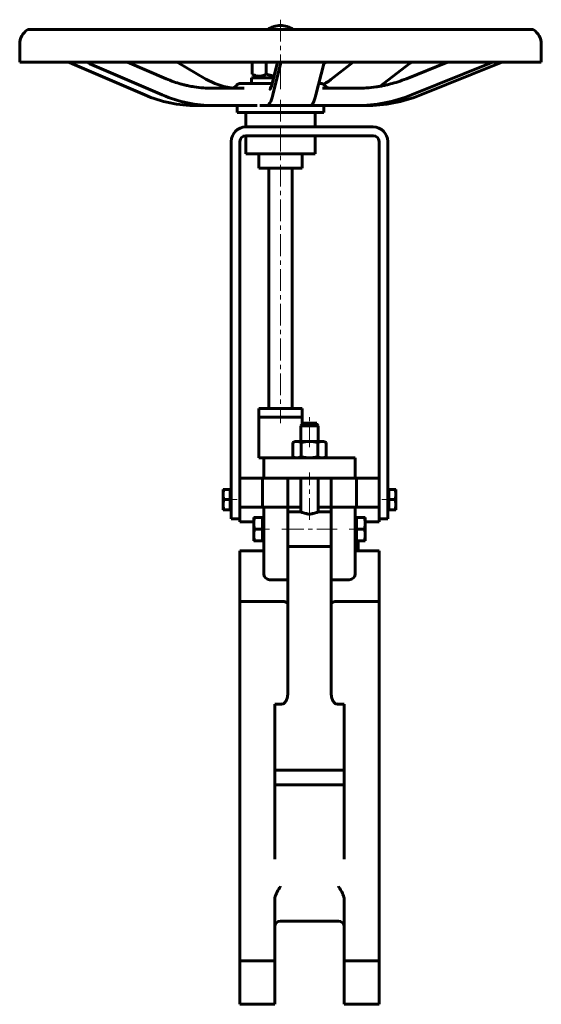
# Model space of a CAD drawing. Header units: millimetres. Extents: x -90 to 90, y -169 to 171.
import ezdxf

# ---------------------------------------------------------------- set-up
doc = ezdxf.new("R2010")
doc.units = ezdxf.units.MM
doc.linetypes.add('K5LT_AXLED', pattern=[12, 7.5, -1.5, 1.5, -1.5])
doc.linetypes.add('K5LT_BASIC', pattern=[0])
doc.layers.add('Системный слой (1)', color=7, linetype='Continuous', true_color=0x6c6c6c)

# ---------------------------------------------------------------- blocks, each defined once
blk = doc.blocks.new('U0')
at = {"layer": 'Системный слой (1)', "color": 143, "linetype": 'K5LT_BASIC', "lineweight": 60, "true_color": 0x33acca}
for p, q in [((-22.71, 148.76), (-25.76, 150.29)), ((-19.6, 147.74), (-22.71, 148.76)), ((-16.44, 147.22), (-19.6, 147.74))]:
    blk.add_line(p, q, dxfattribs=at)
blk = doc.blocks.new('U1')
at = {"layer": 'Системный слой (1)', "color": 143, "linetype": 'K5LT_BASIC', "lineweight": 60, "true_color": 0x33acca}
for p, q in [((-16.94, 147.16), (-23.81, 147.16)), ((-12.51, 147.16), (-16.94, 147.16))]:
    blk.add_line(p, q, dxfattribs=at)
blk = doc.blocks.new('U2')
at = {"layer": 'Системный слой (1)', "color": 143, "linetype": 'K5LT_BASIC', "lineweight": 60, "true_color": 0x33acca}
for p, q in [((0.05, 155.68), (-0.35, 156.14)), ((0.04, 155.61), (0.05, 155.68))]:
    blk.add_line(p, q, dxfattribs=at)
blk = doc.blocks.new('U3')
at = {"layer": 'Системный слой (1)', "color": 143, "linetype": 'K5LT_BASIC', "lineweight": 60, "true_color": 0x33acca}
for p, q in [((-90, 156.14), (-45.37, 156.14)), ((-45.37, 156.14), (90, 156.14))]:
    blk.add_line(p, q, dxfattribs=at)
blk = doc.blocks.new('U4')
at = {"layer": 'Системный слой (1)', "color": 143, "linetype": 'K5LT_BASIC', "lineweight": 60, "true_color": 0x33acca}
for p, q in [((15.69, 148.96), (16.55, 149.52)), ((16.55, 149.52), (17.41, 150.15)), ((14.83, 148.49), (15.69, 148.96))]:
    blk.add_line(p, q, dxfattribs=at)
blk = doc.blocks.new('U5')
at = {"layer": 'Системный слой (1)', "color": 143, "linetype": 'K5LT_BASIC', "lineweight": 60, "true_color": 0x33acca}
for p, q in [((-15, 138.78), (12.95, 138.78)), ((12.95, 138.78), (15, 138.78))]:
    blk.add_line(p, q, dxfattribs=at)
blk = doc.blocks.new('U6')
at = {"layer": 'Системный слой (1)', "color": 143, "linetype": 'K5LT_BASIC', "lineweight": 60, "true_color": 0x33acca}
for p, q in [((10, 31.66), (8, 31.66)), ((12, 31.66), (10, 31.66))]:
    blk.add_line(p, q, dxfattribs=at)
blk = doc.blocks.new('U7')
at = {"layer": 'Системный слой (1)', "color": 143, "linetype": 'K5LT_BASIC', "lineweight": 60, "true_color": 0x33acca}
for p, q in [((22, -141.99), (22, -141.98)), ((22, -141.98), (22, -141.98)), ((22, -141.98), (22, -141.98)), ((22, -141.98), (22, -141.99)), ((22, -142.02), (22, -141.99)), ((22, -141.99), (22, -141.99)), ((22, -141.99), (22, -141.99)), ((22, -141.99), (22, -141.99)), ((22, -141.99), (22, -142.02)), ((22, -142.07), (22, -142.02)), ((22, -142.02), (22, -142.07)), ((22, -142.07), (22, -142.07)), ((22, -142.07), (22, -142.07)), ((22, -142.07), (22, -142.07))]:
    blk.add_line(p, q, dxfattribs=at)
blk = doc.blocks.new('U8')
at = {"layer": 'Системный слой (1)', "color": 143, "linetype": 'K5LT_BASIC', "lineweight": 60, "true_color": 0x33acca}
for p, q in [((8, 31.66), (7.5, 31.66)), ((12.5, 31.66), (12, 31.66))]:
    blk.add_line(p, q, dxfattribs=at)
blk = doc.blocks.new('U9')
at = {"layer": 'Системный слой (1)', "color": 143, "linetype": 'K5LT_BASIC', "lineweight": 60, "true_color": 0x33acca}
for p, q in [((2.5, 2.66), (7, 2.66)), ((13, 2.66), (17.5, 2.66))]:
    blk.add_line(p, q, dxfattribs=at)
blk = doc.blocks.new('U10')
at = {"layer": 'Системный слой (1)', "color": 143, "linetype": 'K5LT_BASIC', "lineweight": 60, "true_color": 0x33acca}
for p, q in [((-2, -141.99), (-2, -141.98)), ((-2, -141.98), (-2, -141.98)), ((-2, -141.98), (-2, -141.98)), ((-2, -141.98), (-2, -141.99)), ((-2, -142.02), (-2, -141.99)), ((-2, -141.99), (-2, -141.99)), ((-2, -141.99), (-2, -141.99)), ((-2, -141.99), (-2, -141.99)), ((-2, -141.99), (-2, -142.02)), ((-2, -142.07), (-2, -142.02)), ((-2, -142.02), (-2, -142.07)), ((-2, -142.07), (-2, -142.07)), ((-2, -142.07), (-2, -142.07)), ((-2, -142.07), (-2, -142.07))]:
    blk.add_line(p, q, dxfattribs=at)
blk = doc.blocks.new('U11')
at = {"layer": 'Системный слой (1)', "color": 143, "linetype": 'K5LT_BASIC', "lineweight": 60, "true_color": 0x33acca}
for p, q in [((2.5, 1.1), (7, 1.1)), ((13, 1.1), (17.5, 1.1))]:
    blk.add_line(p, q, dxfattribs=at)
blk = doc.blocks.new('U12')
at = {"layer": 'Системный слой (1)', "color": 143, "linetype": 'K5LT_BASIC', "lineweight": 60, "true_color": 0x33acca}
for p, q in [((-4.91, 152.03), (-4.01, 151.79)), ((-4.01, 151.79), (-3.1, 151.59)), ((-3.1, 151.59), (-2.18, 151.43))]:
    blk.add_line(p, q, dxfattribs=at)

msp = doc.modelspace()

# ---------------------------------------------------------------- linework, layer by layer
at = {"layer": 'Системный слой (1)', "color": 30, "linetype": 'K5LT_AXLED', "lineweight": 18, "true_color": 0xff8000}
for p, q in [((0, 170.78), (0, 154.14)), ((0, 154.03), (0, 146.78)), ((0, 143.16), (0, 131.78)), ((0, 132.78), (0, 31.66)), ((10, 23.36), (10, 33.66)), ((10, -1.7), (10, 14.66)), ((-15, 5.28), (-19.4, 5.28)), ((39.4, 5.28), (35, 5.28)), ((-8.25, -4.9), (-3.75, -4.9)), ((0.5, -4.9), (19.5, -4.9)), ((23.75, -4.9), (28.25, -4.9))]:
    msp.add_line(p, q, dxfattribs=at)
at = {"layer": 'Системный слой (1)', "color": 143, "linetype": 'K5LT_BASIC', "lineweight": 60, "true_color": 0x33acca}
for p, q in [((-87.22, 167.41), (87.22, 167.41)), ((-90, 156.14), (-90, 162.27)), ((90, 156.14), (90, 162.27)), ((-71.8, 155.61), (-73.26, 156.14)), ((-46.84, 144.85), (-71.8, 155.61)), ((-66.79, 156.14), (-65.76, 155.61)), ((-40.81, 144.85), (-65.76, 155.61)), ((-39.48, 150.41), (-52.78, 156.14)), ((-25.76, 150.29), (-35.63, 156.14)), ((-9.81, 156.14), (-9.81, 152.03)), ((-4.91, 156.14), (-4.91, 152.03)), ((-2.78, 149.07), (-0.99, 156.14)), ((-2.68, 144.85), (0.04, 155.61)), ((12.24, 144.85), (14.96, 155.61)), ((15.63, 156.14), (14.96, 155.61)), ((17.41, 150.15), (25.07, 156.14)), ((34.43, 147.85), (44.35, 155.61)), ((43.43, 150.43), (57.58, 156.14)), ((44.35, 155.61), (45.49, 156.14)), ((45.18, 144.85), (71.83, 155.61)), ((48.37, 144.85), (75.01, 155.61)), ((71.83, 155.61), (73.04, 156.14)), ((76.45, 156.14), (75.01, 155.61)), ((-10, 150.78), (-2.34, 150.78)), ((-10, 148.78), (-10, 150.78)), ((-9.81, 152.03), (-7.65, 150.78)), ((-23.81, 147.16), (-23.81, 147.16)), ((-15.35, 147.96), (-15.35, 147.96)), ((-13.73, 148.78), (-13.74, 148.78)), ((-10.14, 148.78), (-13.73, 148.78)), ((-9.63, 148.78), (-10.14, 148.78)), ((-7.21, 148.78), (-9.63, 148.78)), ((-5.87, 148.78), (-7.21, 148.78)), ((-3.71, 148.78), (-5.87, 148.78)), ((-3.39, 147.16), (-3.87, 147.16)), ((-3.13, 148.78), (-3.71, 148.78)), ((-2.85, 148.78), (-3.13, 148.78)), ((13.78, 148.78), (13.24, 148.78)), ((26.61, 147.16), (14.55, 147.16)), ((19.08, 147.16), (17, 147.16)), ((26.61, 147.16), (26.61, 147.16)), ((-29.04, 141.16), (-23, 141.16)), ((-9.89, 141.16), (-23, 141.16)), ((-15, 138.78), (-15, 141.16)), ((-9.89, 141.16), (-8.01, 141.16)), ((-7.1, 141.16), (-6.05, 141.16)), ((-6.05, 141.16), (-4.62, 141.16)), ((-4.62, 141.16), (10.3, 141.16)), ((10.37, 141.16), (12.18, 141.16)), ((12.18, 141.16), (26.18, 141.16)), ((15, 138.78), (15, 141.16)), ((26.18, 141.16), (29.37, 141.16)), ((-12, 133.78), (-12, 138.78)), ((12, 133.78), (12, 138.78)), ((-12, 133.78), (32, 133.78)), ((-12, 130.78), (32, 130.78)), ((-12, 124.53), (-12, 130.78)), ((12, 124.53), (12, 130.78)), ((-17, 128.78), (-17, -1.34)), ((-14, 128.78), (-14, 12.39)), ((34, 128.78), (34, 12.39)), ((37, -1.34), (37, 128.78)), ((12, 124.53), (-12, 124.53)), ((-7.5, 124.53), (-7.5, 119.53)), ((7.5, 124.53), (7.5, 119.53)), ((7.5, 119.53), (-7.5, 119.53)), ((-4, 36.66), (-4, 119.53)), ((4, 36.66), (4, 119.53)), ((-7.5, 36.66), (7.5, 36.66)), ((-7.5, 33.66), (-7.5, 36.66)), ((7.5, 33.66), (7.5, 36.66)), ((7.5, 33.66), (-7.5, 33.66)), ((-7.5, 19.66), (-7.5, 33.66)), ((8, 31.66), (7, 30.66)), ((7, 25.36), (7, 30.66)), ((7, 30.66), (10, 30.66)), ((7.5, 31.66), (7.5, 33.66)), ((7.5, 31.66), (7.5, 31.16)), ((10, 30.66), (13, 30.66)), ((12, 31.66), (13, 30.66)), ((12.5, 31.16), (12.5, 31.66)), ((13, 25.36), (13, 30.66)), ((5, 25.36), (4.23, 24.91)), ((4.23, 24.91), (4.23, 20.1)), ((5, 25.36), (5.67, 25.36)), ((5.67, 25.36), (10, 25.36)), ((7.11, 24.91), (7.11, 20.1)), ((10, 25.36), (14.33, 25.36)), ((12.89, 24.91), (12.89, 20.1)), ((14.33, 25.36), (15, 25.36)), ((15, 25.36), (15.77, 24.91)), ((15.77, 24.91), (15.77, 20.1)), ((-5.75, 19.66), (-7.5, 19.66)), ((-2.82, 19.66), (-5.75, 19.66)), ((-5.75, 19.66), (-5.75, 12.66)), ((1.91, 19.66), (-2.82, 19.66)), ((3.33, 19.66), (1.91, 19.66)), ((3.33, 19.66), (16.67, 19.66)), ((5, 19.66), (4.23, 20.1)), ((15, 19.66), (15.77, 20.1)), ((18.09, 19.66), (16.67, 19.66)), ((22.82, 19.66), (18.09, 19.66)), ((25.75, 19.66), (22.82, 19.66)), ((25.75, 12.66), (25.75, 19.66)), ((-6.25, 12.66), (-14, 12.66)), ((-14, 12.39), (-14, 10.66)), ((-14, 2.66), (-14, 10.66)), ((-6.25, 10.66), (-6.25, 12.66)), ((-6.25, 2.66), (-6.25, 10.66)), ((-5.75, 12.66), (-2.82, 12.66)), ((-2.82, 12.66), (1.91, 12.66)), ((1.91, 12.66), (3.33, 12.66)), ((2.5, 2.66), (2.5, 12.66)), ((3.33, 12.66), (16.67, 12.66)), ((7, 1.1), (7, 12.66)), ((13, 1.1), (13, 12.66)), ((16.67, 12.66), (18.09, 12.66)), ((17.5, 2.66), (17.5, 12.66)), ((18.09, 12.66), (22.82, 12.66)), ((22.82, 12.66), (25.75, 12.66)), ((34, 12.66), (26.25, 12.66)), ((26.25, 12.66), (26.25, 10.66)), ((26.25, 10.66), (26.25, 2.66)), ((34, 10.66), (34, 12.39)), ((34, 2.66), (34, 10.66)), ((-19.8, 8.78), (-19.8, 7.03)), ((-19.49, 8.78), (-19.8, 8.78)), ((-19.8, 7.03), (-19.8, 3.53)), ((-17.4, 8.78), (-19.49, 8.78)), ((-17.4, 8.78), (-17, 8.78)), ((-17.4, 7.03), (-17.4, 8.78)), ((-17.4, 5.28), (-17.4, 7.03)), ((37.4, 8.78), (37, 8.78)), ((37.4, 7.03), (37.4, 8.78)), ((37.4, 8.78), (39.49, 8.78)), ((37.4, 5.28), (37.4, 7.03)), ((39.49, 8.78), (39.8, 8.78)), ((39.8, 8.78), (39.8, 7.03)), ((39.8, 7.03), (39.8, 3.53)), ((-19.8, 3.53), (-19.8, 1.78)), ((-17.4, 5.28), (-19.49, 5.28)), ((-17.4, 3.53), (-17.4, 5.28)), ((-17.4, 1.78), (-17.4, 3.53)), ((37.4, 5.28), (39.49, 5.28)), ((37.4, 3.53), (37.4, 5.28)), ((37.4, 1.78), (37.4, 3.53)), ((39.8, 3.53), (39.8, 1.78)), ((-19.8, 1.78), (-19.49, 1.78)), ((-17.4, 1.78), (-19.49, 1.78)), ((-17.4, 1.78), (-17, 1.78)), ((-8.68, 2.66), (-14, 2.66)), ((-14, -2.34), (-14, 2.66)), ((-5.75, 2.66), (-8.68, 2.66)), ((-5.75, 2.66), (-5.75, 0.66)), ((2.5, 2.66), (-5.75, 2.66)), ((-5.75, -20.34), (-5.75, 0.66)), ((2.5, 0.66), (2.5, 2.66)), ((2.5, -20.34), (2.5, 0.66)), ((25.75, 2.66), (17.5, 2.66)), ((17.5, 2.66), (17.5, 0.66)), ((17.5, -20.34), (17.5, 0.66)), ((28.68, 2.66), (25.75, 2.66)), ((25.75, 0.66), (25.75, 2.66)), ((25.75, -20.34), (25.75, 0.66)), ((34, 2.66), (28.68, 2.66)), ((34, -2.34), (34, 2.66)), ((37.4, 1.78), (37, 1.78)), ((37.4, 1.78), (39.49, 1.78)), ((39.8, 1.78), (39.49, 1.78)), ((-14, -1.34), (-17, -1.34)), ((-14, -2.34), (-9.25, -2.34)), ((-8.89, -0.9), (-9.25, -0.9)), ((-9.25, -0.9), (-9.25, -2.9)), ((-9.25, -2.9), (-9.25, -6.9)), ((-6.25, -0.9), (-8.89, -0.9)), ((-6.25, -2.9), (-6.25, -0.9)), ((-6.25, -0.9), (-5.75, -0.9)), ((-6.25, -4.9), (-6.25, -2.9)), ((26.25, -0.9), (25.75, -0.9)), ((26.25, -0.9), (28.89, -0.9)), ((26.25, -2.9), (26.25, -0.9)), ((26.25, -4.9), (26.25, -2.9)), ((28.89, -0.9), (29.25, -0.9)), ((29.25, -0.9), (29.25, -2.9)), ((29.25, -2.34), (34, -2.34)), ((29.25, -2.9), (29.25, -6.9)), ((34, -1.34), (37, -1.34)), ((-6.25, -4.9), (-8.89, -4.9)), ((-6.25, -6.9), (-6.25, -4.9)), ((26.25, -6.9), (26.25, -4.9)), ((26.25, -4.9), (28.89, -4.9)), ((-9.25, -6.9), (-9.25, -8.9)), ((-9.25, -8.9), (-8.89, -8.9)), ((-6.25, -8.9), (-8.89, -8.9)), ((-6.25, -8.9), (-6.25, -6.9)), ((-6.25, -8.9), (-5.75, -8.9)), ((26.25, -8.9), (25.75, -8.9)), ((26.25, -8.9), (26.25, -6.9)), ((26.25, -8.9), (28.89, -8.9)), ((26.75, -8.9), (26.75, -12.34)), ((29.25, -8.9), (28.89, -8.9)), ((29.25, -6.9), (29.25, -8.9)), ((-14, -29.86), (-14, -12.34)), ((-5.75, -12.34), (-14, -12.34)), ((2.5, -10.9), (17.5, -10.9)), ((34, -12.34), (25.75, -12.34)), ((34, -12.34), (34, -29.86)), ((2.5, -22.34), (2.5, -20.34)), ((17.5, -20.34), (17.5, -22.34)), ((-3.75, -22.34), (2.5, -22.34)), ((2.5, -61.51), (2.5, -22.34)), ((17.5, -22.34), (23.75, -22.34)), ((17.5, -61.51), (17.5, -22.34)), ((0.5, -29.86), (-14, -29.86)), ((-14, -42.68), (-14, -29.86)), ((34, -29.86), (19.5, -29.86)), ((34, -29.86), (34, -42.68)), ((-14, -42.68), (-14, -53.57)), ((34, -53.57), (34, -42.68)), ((-14, -128.14), (-14, -53.57)), ((34, -53.57), (34, -128.14)), ((-2, -65.22), (0.5, -65.22)), ((-2, -118.73), (-2, -65.22)), ((19.5, -65.22), (22, -65.22)), ((22, -65.22), (22, -118.73)), ((22, -88.09), (-2, -88.09)), ((-2, -93.09), (22, -93.09)), ((-14, -128.14), (-14, -139.15)), ((34, -139.15), (34, -128.14)), ((-2, -139.15), (-2, -133.06)), ((22, -133.06), (22, -139.15)), ((-14, -153.78), (-14, -139.15)), ((-2, -153.78), (-2, -139.15)), ((22, -139.15), (22, -153.78)), ((34, -139.15), (34, -153.78)), ((20, -140.09), (0, -140.09)), ((-14, -168.78), (-14, -153.78)), ((-2, -153.78), (-14, -153.78)), ((-2, -168.78), (-2, -153.78)), ((34, -153.78), (22, -153.78)), ((22, -153.78), (22, -168.78)), ((34, -153.78), (34, -168.78)), ((-2, -168.78), (-14, -168.78)), ((34, -168.78), (22, -168.78))]:
    msp.add_line(p, q, dxfattribs=at)
for centre, radius, start, end in [((-83.87, 162.27), 6.13, 123.1805, 180), ((0, 160.78), 8, 90, 124.0611), ((0, 160.78), 8, 55.9389, 90), ((83.87, 162.27), 6.13, 0, 56.8195), ((13.78, 146.78), 2, 36.4562, 90), ((17, 149.16), 2, 216.4562, 270), ((-12, 128.78), 5, 90, 180), ((32, 128.78), 5, 0, 90), ((-12, 128.78), 2, 90, 180), ((32, 128.78), 2, 0, 90), ((-3.75, -20.34), 2, 180, 270), ((23.75, -20.34), 2, 270, 0), ((0, -142.09), 2, 90, 176.8865), ((20, -142.09), 2, 3.1135, 90)]:
    msp.add_arc(centre, radius, start, end, dxfattribs=at)
for centre, ratio, start_param, end_param in [((-29.04, 194.16), 0.91545, 5.907514, 6.283185), ((-23, 194.16), 0.91545, 5.907514, 6.283185), ((-4.62, 194.16), 0.099847, 0, 0.375671), ((10.3, 194.16), 0.099847, 0, 0.375671), ((26.18, 194.16), 0.977158, 0, 0.375671), ((29.37, 194.16), 0.977158, 0, 0.375671)]:
    msp.add_ellipse(centre, major_axis=(0, -53), ratio=ratio, start_param=start_param, end_param=end_param, dxfattribs=at)
for points, knots in [([(-23.81, 147.16), (-23.81, 147.16), (-23.81, 147.16), (-24.74, 147.19), (-25.67, 147.19), (-27.66, 147.33), (-28.72, 147.45), (-30.45, 147.72), (-31.12, 147.84), (-32.21, 148.07), (-32.63, 148.16), (-33.48, 148.37), (-33.9, 148.48), (-35.16, 148.83), (-35.99, 149.09), (-37.71, 149.69), (-38.6, 150.03), (-39.48, 150.41)], [0, 0, 0, 0, 0.00049, 0.00049, 3.647076, 3.647076, 7.847076, 7.847076, 10.498636, 10.498636, 12.206273, 12.206273, 13.91391, 13.91391, 17.301641, 17.301641, 21, 21, 21, 21]), ([(-9.81, 152.03), (-9.54, 151.87), (-9.12, 151.66), (-8.59, 151.47), (-8.25, 151.37), (-7.96, 151.32), (-7.66, 151.28), (-7.38, 151.27), (-7.1, 151.28), (-6.83, 151.31), (-6.49, 151.37), (-6.08, 151.48), (-5.53, 151.69), (-5.13, 151.9), (-4.91, 152.03)], [0, 0, 0, 0, 2.598015, 3.881107, 4.839601, 5.73075, 6.542456, 7.499701, 8.245263, 9.112845, 9.974779, 11.253998, 12.931751, 15, 15, 15, 15]), ([(26.61, 147.16), (26.61, 147.16), (26.61, 147.16), (27.6, 147.19), (28.6, 147.19), (30.74, 147.33), (31.88, 147.45), (33.49, 147.69), (33.96, 147.77), (34.68, 147.89), (34.92, 147.93), (35.63, 148.07), (36.08, 148.17), (36.99, 148.37), (37.45, 148.49), (38.8, 148.84), (39.69, 149.1), (41.53, 149.7), (42.49, 150.05), (43.43, 150.43)], [0, 0, 0, 0, 0.000226, 0.000226, 3.645701, 3.645701, 7.845701, 7.845701, 9.589322, 9.589322, 10.499658, 10.499658, 12.207571, 12.207571, 13.915484, 13.915484, 17.303764, 17.303764, 21, 21, 21, 21]), ([(-15.37, 147.93), (-15.38, 147.92), (-15.39, 147.91), (-15.42, 147.87), (-15.44, 147.85), (-15.5, 147.78), (-15.55, 147.74), (-15.65, 147.64), (-15.72, 147.58), (-15.85, 147.48), (-15.93, 147.44), (-16.08, 147.36), (-16.16, 147.32), (-16.31, 147.26), (-16.37, 147.24), (-16.46, 147.22), (-16.48, 147.21), (-16.58, 147.19), (-16.67, 147.17), (-16.82, 147.16), (-16.88, 147.16), (-16.94, 147.16), (-16.94, 147.16), (-16.94, 147.16)], [0.458666, 0.458666, 0.458666, 0.458666, 0.874194, 0.874194, 1.703783, 1.703783, 3.291592, 3.291592, 5.452759, 5.452759, 7.678704, 7.678704, 9.941322, 9.941322, 11.686917, 11.686917, 12.202333, 12.202333, 14.424712, 14.424712, 15.999483, 15.999483, 16, 16, 16, 16]), ([(-13.74, 148.78), (-13.74, 148.78), (-13.74, 148.78), (-13.74, 148.78), (-13.74, 148.78), (-13.74, 148.78), (-13.74, 148.78), (-13.74, 148.78), (-13.74, 148.78), (-13.74, 148.78), (-13.74, 148.78), (-13.74, 148.78), (-13.74, 148.78), (-13.75, 148.78), (-13.75, 148.78), (-13.76, 148.78), (-13.76, 148.78), (-13.78, 148.78), (-13.79, 148.78), (-13.82, 148.78), (-13.84, 148.78), (-13.9, 148.77), (-13.94, 148.77), (-14.06, 148.76), (-14.14, 148.74), (-14.3, 148.7), (-14.38, 148.68), (-14.55, 148.61), (-14.62, 148.58), (-14.78, 148.49), (-14.85, 148.45), (-14.99, 148.34), (-15.05, 148.29), (-15.18, 148.17), (-15.24, 148.1), (-15.32, 148.01), (-15.33, 147.99), (-15.35, 147.96)], [0, 0, 0, 0, 0.005214, 0.005214, 0.010428, 0.010428, 0.016682, 0.016682, 0.029189, 0.029189, 0.054204, 0.054204, 0.104234, 0.104234, 0.202334, 0.202334, 0.398533, 0.398533, 0.787779, 0.787779, 1.559975, 1.559975, 3.091805, 3.091805, 6.130349, 6.130349, 9.49082, 9.49082, 12.809172, 12.809172, 16.087696, 16.087696, 19.437151, 19.437151, 22.790666, 22.790666, 23.984034, 23.984034, 23.984034, 23.984034]), ([(-3.58, 146.79), (-3.59, 146.79), (-3.59, 146.78), (-3.58, 146.8), (-3.58, 146.8), (-3.57, 146.82), (-3.56, 146.83), (-3.55, 146.85), (-3.54, 146.85), (-3.53, 146.87), (-3.53, 146.88), (-3.52, 146.89), (-3.52, 146.9), (-3.51, 146.91), (-3.51, 146.91), (-3.5, 146.93), (-3.5, 146.94), (-3.48, 146.97), (-3.47, 147), (-3.43, 147.06), (-3.41, 147.11), (-3.39, 147.16), (-3.39, 147.17), (-3.37, 147.21), (-3.35, 147.25), (-3.32, 147.33), (-3.3, 147.38), (-3.27, 147.46), (-3.25, 147.49), (-3.23, 147.55), (-3.23, 147.57), (-3.21, 147.62), (-3.2, 147.64), (-3.14, 147.8), (-3.09, 147.95), (-2.99, 148.28), (-2.94, 148.46), (-2.88, 148.69), (-2.86, 148.74), (-2.83, 148.87), (-2.8, 148.97), (-2.78, 149.07)], [0, 0, 0, 0, 1.811175, 1.811175, 2.29933, 2.29933, 3.103777, 3.103777, 3.598813, 3.598813, 3.903444, 3.903444, 4.208076, 4.208076, 4.429803, 4.429803, 4.873257, 4.873257, 5.665141, 5.665141, 6.944623, 6.944623, 7.122206, 7.122206, 8.011675, 8.011675, 8.962273, 8.962273, 9.637688, 9.637688, 10.040771, 10.040771, 10.443854, 10.443854, 12.876034, 12.876034, 15.308213, 15.308213, 15.856347, 15.856347, 17, 17, 17, 17]), ([(10, 0.3), (9.62, 0.3), (9.21, 0.35), (8.47, 0.51), (8.14, 0.62), (7.62, 0.81), (7.39, 0.92), (7.08, 1.06), (7, 1.1), (7, 1.1)], [0, 0, 0, 0, 0.1154746, 0.1154746, 0.2309491, 0.2309491, 0.3461089, 0.3461089, 0.4612813, 0.4612813, 0.4612813, 0.4612813]), ([(13, 1.1), (13, 1.1), (12.92, 1.06), (12.61, 0.92), (12.38, 0.81), (11.86, 0.62), (11.53, 0.51), (10.79, 0.35), (10.38, 0.3), (10, 0.3)], [1.3838202, 1.3838202, 1.3838202, 1.3838202, 1.4989658, 1.4989658, 1.6141255, 1.6141255, 1.7296001, 1.7296001, 1.8450747, 1.8450747, 1.8450747, 1.8450747]), ([(2.5, -30.66), (2.5, -30.66), (2.5, -30.66), (2.5, -30.6), (2.48, -30.55), (2.43, -30.44), (2.39, -30.39), (2.23, -30.24), (2.08, -30.16), (1.7, -30.01), (1.48, -29.95), (1.01, -29.88), (0.75, -29.86), (0.5, -29.86)], [-0.0008477, -0.0008477, -0.0008477, -0.0008477, 0, 0, 0.0408873, 0.0408873, 0.0817707, 0.0817707, 0.1600031, 0.1600031, 0.2380709, 0.2380709, 0.3144245, 0.3144245, 0.3144245, 0.3144245]), ([(17.5, -30.66), (17.5, -30.66), (17.5, -30.66), (17.5, -30.6), (17.52, -30.55), (17.57, -30.44), (17.61, -30.39), (17.77, -30.24), (17.92, -30.16), (18.3, -30.01), (18.52, -29.95), (18.99, -29.88), (19.25, -29.86), (19.5, -29.86)], [-0.6298784, -0.6298784, -0.6298784, -0.6298784, -0.6290307, -0.6290307, -0.588143, -0.588143, -0.5472593, -0.5472593, -0.4690263, -0.4690263, -0.3909579, -0.3909579, -0.3146036, -0.3146036, -0.3146036, -0.3146036]), ([(0.5, -65.22), (0.59, -65.22), (0.7, -65.2), (0.89, -65.14), (1.01, -65.09), (1.35, -64.89), (1.58, -64.63), (1.97, -64.04), (2.16, -63.57), (2.42, -62.66), (2.5, -62.03), (2.5, -61.51)], [0.8385495, 0.8385495, 0.8385495, 0.8385495, 0.8665319, 0.8665319, 0.8979027, 0.8979027, 0.984874, 0.984874, 1.1108127, 1.1108127, 1.2688694, 1.2688694, 1.2688694, 1.2688694]), ([(17.5, -61.51), (17.5, -62.03), (17.58, -62.66), (17.84, -63.57), (18.03, -64.04), (18.42, -64.63), (18.65, -64.89), (18.99, -65.09), (19.11, -65.14), (19.3, -65.2), (19.41, -65.22), (19.5, -65.22)], [0.4082295, 0.4082295, 0.4082295, 0.4082295, 0.5662862, 0.5662862, 0.6922249, 0.6922249, 0.7791962, 0.7791962, 0.810567, 0.810567, 0.8385495, 0.8385495, 0.8385495, 0.8385495]), ([(0, -128.14), (0, -128.14), (0, -128.15), (-0.42, -128.69), (-0.83, -129.32), (-1.53, -130.71), (-1.78, -131.42), (-1.97, -132.44), (-2, -132.76), (-2, -133.06)], [-0.0013734, -0.0013734, -0.0013734, -0.0013734, 0, 0, 0.2788173, 0.2788173, 0.5530087, 0.5530087, 0.684375, 0.684375, 0.684375, 0.684375]), ([(22, -133.06), (22, -132.52), (21.9, -131.94), (21.53, -130.73), (21.27, -130.16), (20.68, -129.1), (20.34, -128.59), (20, -128.15), (20, -128.14), (20, -128.14)], [1.9279814, 1.9279814, 1.9279814, 1.9279814, 2.1389981, 2.1389981, 2.3508887, 2.3508887, 2.5791503, 2.5791503, 2.5805225, 2.5805225, 2.5805225, 2.5805225])]:
    msp.add_open_spline(points, degree=3, knots=knots, dxfattribs=at)
for points in [[(5.67, 25.36), (5, 25.36), (4.23, 24.91)], [(7.11, 24.91), (6.34, 25.36), (5.67, 25.36)], [(10, 25.36), (8.66, 25.36), (7.11, 24.91)], [(12.89, 24.91), (11.34, 25.36), (10, 25.36)], [(14.33, 25.36), (13.66, 25.36), (12.89, 24.91)], [(15.77, 24.91), (15, 25.36), (14.33, 25.36)], [(4.23, 20.1), (5, 19.66), (5.67, 19.66)], [(5.67, 19.66), (6.34, 19.66), (7.11, 20.1)], [(7.11, 20.1), (8.66, 19.66), (10, 19.66)], [(10, 19.66), (11.34, 19.66), (12.89, 20.1)], [(12.89, 20.1), (13.66, 19.66), (14.33, 19.66)], [(14.33, 19.66), (15, 19.66), (15.77, 20.1)], [(-19.8, 7.03), (-19.8, 7.84), (-19.49, 8.78)], [(-19.49, 5.28), (-19.8, 6.21), (-19.8, 7.03)], [(39.8, 7.03), (39.8, 7.84), (39.49, 8.78)], [(39.49, 5.28), (39.8, 6.21), (39.8, 7.03)], [(-19.8, 3.53), (-19.8, 4.34), (-19.49, 5.28)], [(-19.49, 1.78), (-19.8, 2.71), (-19.8, 3.53)], [(39.8, 3.53), (39.8, 4.34), (39.49, 5.28)], [(39.49, 1.78), (39.8, 2.71), (39.8, 3.53)], [(-9.25, -2.9), (-9.25, -1.97), (-8.89, -0.9)], [(-8.89, -4.9), (-9.25, -3.83), (-9.25, -2.9)], [(29.25, -2.9), (29.25, -1.97), (28.89, -0.9)], [(28.89, -4.9), (29.25, -3.83), (29.25, -2.9)], [(-9.25, -6.9), (-9.25, -5.97), (-8.89, -4.9)], [(29.25, -6.9), (29.25, -5.97), (28.89, -4.9)], [(-8.89, -8.9), (-9.25, -7.83), (-9.25, -6.9)], [(28.89, -8.9), (29.25, -7.83), (29.25, -6.9)]]:
    msp.add_rational_spline(points, [1, 1.0379548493, 1], degree=2, dxfattribs=at)

# ---------------------------------------------------------------- block references
at = {"layer": 'Системный слой (1)'}
for name in ['U3', 'U2', 'U0', 'U12', 'U4', 'U1', 'U5', 'U8', 'U6', 'U9', 'U11', 'U10', 'U7']:
    msp.add_blockref(name, (0, 0), dxfattribs=at)

doc.saveas('drawing.dxf')
